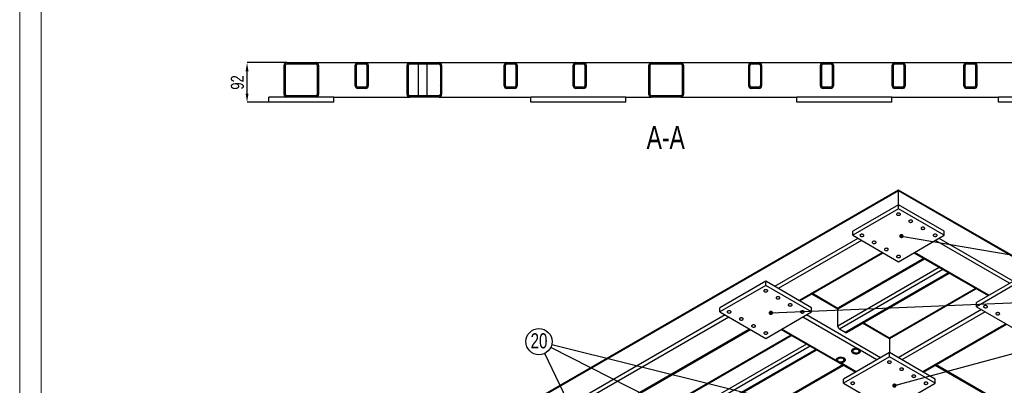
# Model space of a CAD drawing. Header units: millimetres. Extents: x 0 to 841, y 0 to 594.
# Tile 4 of 17: x 0 to 228, y 158 to 243. Entities that reach past the tile are written whole.
import ezdxf

# ---------------------------------------------------------------- set-up
doc = ezdxf.new("R2010")
doc.units = ezdxf.units.MM
doc.header["$PDSIZE"] = -1
for name, color, linetype in [('COTES', 1, 'Continuous'), ('NOTES', 6, 'Continuous'), ('TRAIT-FINS', 9, 'Continuous')]:
    doc.layers.add(name, color=color, linetype=linetype)
doc.layers.add('TRAIT-FORT', color=4, linetype='Continuous', lineweight=25)
doc.styles.add('SLDTEXTSTYLE0', font='TXT', dxfattribs={"width": 0.75})
doc.dimstyles.new('SLDDIMSTYLE0', dxfattribs={"dimtxt": 0.18, "dimasz": 1, "dimexe": 0, "dimexo": 0.0625, "dimgap": 0, "dimtad": 0, "dimtih": 1, "dimtoh": 1, "dimdec": 0, "dimrnd": 1e-09, "dimzin": 0, "dimdsep": 46, "dimtxsty": 'Standard', "dimblk1": 'DOT', "dimblk2": 'DOT', "dimsah": 1, "dimcen": 0.09, "dimadec": 0, "dimazin": 0, "dimtfac": 1, "dimtdec": 0, "dimtofl": 0, "dimtmove": 0, "dimatfit": 3, "dimldrblk": 'DOT', "dimfxl": 1, "dimfrac": 2, "dimtolj": 1, "dimtzin": 0, "dimarcsym": 0})
doc.dimstyles.new('SLDDIMSTYLE8', dxfattribs={"dimtxt": 3, "dimasz": 2, "dimexe": 0, "dimexo": 0.0625, "dimgap": 0.75, "dimtad": 1, "dimdec": 0, "dimlfac": 10, "dimrnd": 1e-09, "dimzin": 12, "dimdsep": 46, "dimtxsty": 'SLDTEXTSTYLE0', "dimsah": 1, "dimcen": 0.09, "dimadec": 0, "dimazin": 3, "dimtfac": 1, "dimtdec": 0, "dimtmove": 0, "dimatfit": 0, "dimfxl": 1, "dimfrac": 2, "dimtolj": 1, "dimtzin": 12, "dimarcsym": 0})
pattern_1 = [(45, (0, 0), (-13.4704, 13.4704), []), (45, (4.49, 2e-323), (-13.4704, 13.4704), []), (45, (8.98, 4e-323), (-13.4704, 13.4704), []), (45, (13.47, 6e-323), (-13.4704, 13.4704), [])]

# ---------------------------------------------------------------- blocks, each defined once
blk = doc.blocks.new('_Dot')
at = {"color": 0, "linetype": 'ByBlock', "lineweight": -2}
blk.add_line((-0.5, 0), (-1, 0), dxfattribs=at)
at = {"color": 0, "linetype": 'ByBlock', "const_width": 0.5}
blk.add_lwpolyline([(-0.25, 0, 1), (0.25, 0, 1)], format="xyb", close=True, dxfattribs=at)
blk = doc.blocks.new('SW_NOTE_35')
at = {"layer": 'NOTES', "color": 0}
blk.add_circle((-2.71, 1.37), 3.04, dxfattribs=at)
at = {"layer": 'NOTES', "color": 0, "insert": (-2.7, 3.31), "char_height": 3.5, "attachment_point": 2, "style": 'SLDTEXTSTYLE0'}
blk.add_mtext('20', dxfattribs=at)
blk = doc.blocks.new('_D_67')
at = {"layer": 'COTES', "color": 0, "lineweight": -2, "transparency": 16777216}
for p, q in [((61.79, 233.03), (52.67, 233.03)), ((52.67, 225.83), (52.67, 231.03)), ((57.69, 223.83), (52.67, 223.83))]:
    blk.add_line(p, q, dxfattribs=at)
at = {"layer": 'COTES', "color": 0, "transparency": 16777216}
for points in [[(52.34, 231.03), (53.01, 231.03), (52.67, 233.03)], [(52.34, 225.83), (53.01, 225.83), (52.67, 223.83)]]:
    blk.add_solid(points, dxfattribs=at)
at = {"layer": 'Defpoints', "color": 0, "transparency": 16777216}
for p in [(52.67, 233.03), (61.85, 233.03), (57.75, 223.83)]:
    blk.add_point(p, dxfattribs=at)
at = {"layer": 'COTES', "color": 0, "transparency": 16777216, "insert": (48.92, 228.43), "char_height": 3, "attachment_point": 2, "rotation": 90, "style": 'SLDTEXTSTYLE0'}
blk.add_mtext('\\A1;92', dxfattribs=at)

msp = doc.modelspace()

# ---------------------------------------------------------------- hatches: boundary and pattern name
at = {"layer": 'TRAIT-FINS'}
h = msp.add_hatch(dxfattribs=at)
h.set_pattern_fill('DIN 201 ACIER ET FONTE', color=256, style=0, pattern_type=2)
h.set_pattern_definition(pattern_1)
edge = h.paths.add_edge_path(flags=0)
edge.add_arc((61.85, 232.43), 0.6, 90, 180)
edge.add_line((61.25, 232.43), (61.25, 225.63))
edge.add_arc((61.85, 225.63), 0.6, 180, 270)
edge.add_line((61.85, 225.03), (68.65, 225.03))
edge.add_arc((68.65, 225.63), 0.6, 270, 360)
edge.add_line((69.25, 225.63), (69.25, 232.43))
edge.add_arc((68.65, 232.43), 0.6, 0, 90)
edge.add_line((68.65, 233.03), (61.85, 233.03))
edge = h.paths.add_edge_path(flags=0)
edge.add_line((61.55, 225.63), (61.55, 232.43))
edge.add_arc((61.85, 232.43), 0.3, 90, 180, ccw=False)
edge.add_line((61.85, 232.73), (68.65, 232.73))
edge.add_arc((68.65, 232.43), 0.3, 0, 90, ccw=False)
edge.add_line((68.95, 232.43), (68.95, 225.63))
edge.add_arc((68.65, 225.63), 0.3, 270, 360, ccw=False)
edge.add_line((68.65, 225.33), (61.85, 225.33))
edge.add_arc((61.85, 225.63), 0.3, 180, 270, ccw=False)
h = msp.add_hatch(dxfattribs=at)
h.set_pattern_fill('DIN 201 ACIER ET FONTE', color=256, style=0, pattern_type=2)
h.set_pattern_definition(pattern_1)
edge = h.paths.add_edge_path(flags=0)
edge.add_arc((78.35, 227.63), 0.6, 180, 270)
edge.add_line((78.35, 227.03), (80.15, 227.03))
edge.add_arc((80.15, 227.63), 0.6, 270, 360)
edge.add_line((80.75, 227.63), (80.75, 232.43))
edge.add_arc((80.15, 232.43), 0.6, 0, 90)
edge.add_line((80.15, 233.03), (78.35, 233.03))
edge.add_arc((78.35, 232.43), 0.6, 90, 180)
edge.add_line((77.75, 232.43), (77.75, 227.63))
edge = h.paths.add_edge_path(flags=0)
edge.add_line((80.15, 227.33), (78.35, 227.33))
edge.add_arc((78.35, 227.63), 0.3, 180, 270, ccw=False)
edge.add_line((78.05, 227.63), (78.05, 232.43))
edge.add_arc((78.35, 232.43), 0.3, 90, 180, ccw=False)
edge.add_line((78.35, 232.73), (80.15, 232.73))
edge.add_arc((80.15, 232.43), 0.3, 0, 90, ccw=False)
edge.add_line((80.45, 232.43), (80.45, 227.63))
edge.add_arc((80.15, 227.63), 0.3, 270, 360, ccw=False)
h = msp.add_hatch(dxfattribs=at)
h.set_pattern_fill('DIN 201 ACIER ET FONTE', color=256, style=0, pattern_type=2)
h.set_pattern_definition(pattern_1)
edge = h.paths.add_edge_path(flags=0)
edge.add_arc((90.35, 232.43), 0.6, 90, 180)
edge.add_line((89.75, 232.43), (89.75, 225.63))
edge.add_arc((90.35, 225.63), 0.6, 180, 270)
edge.add_line((90.35, 225.03), (97.15, 225.03))
edge.add_arc((97.15, 225.63), 0.6, 270, 360)
edge.add_line((97.75, 225.63), (97.75, 232.43))
edge.add_arc((97.15, 232.43), 0.6, 0, 90)
edge.add_line((97.15, 233.03), (90.35, 233.03))
edge = h.paths.add_edge_path(flags=0)
edge.add_line((90.05, 225.63), (90.05, 232.43))
edge.add_arc((90.35, 232.43), 0.3, 90, 180, ccw=False)
edge.add_line((90.35, 232.73), (97.15, 232.73))
edge.add_arc((97.15, 232.43), 0.3, 0, 90, ccw=False)
edge.add_line((97.45, 232.43), (97.45, 225.63))
edge.add_arc((97.15, 225.63), 0.3, 270, 360, ccw=False)
edge.add_line((97.15, 225.33), (90.35, 225.33))
edge.add_arc((90.35, 225.63), 0.3, 180, 270, ccw=False)
h = msp.add_hatch(dxfattribs=at)
h.set_pattern_fill('DIN 201 ACIER ET FONTE', color=256, style=0, pattern_type=2)
h.set_pattern_definition(pattern_1)
edge = h.paths.add_edge_path(flags=0)
edge.add_arc((112.85, 227.63), 0.6, 180, 270)
edge.add_line((112.85, 227.03), (114.65, 227.03))
edge.add_arc((114.65, 227.63), 0.6, 270, 360)
edge.add_line((115.25, 227.63), (115.25, 232.43))
edge.add_arc((114.65, 232.43), 0.6, 0, 90)
edge.add_line((114.65, 233.03), (112.85, 233.03))
edge.add_arc((112.85, 232.43), 0.6, 90, 180)
edge.add_line((112.25, 232.43), (112.25, 227.63))
edge = h.paths.add_edge_path(flags=0)
edge.add_line((114.65, 227.33), (112.85, 227.33))
edge.add_arc((112.85, 227.63), 0.3, 180, 270, ccw=False)
edge.add_line((112.55, 227.63), (112.55, 232.43))
edge.add_arc((112.85, 232.43), 0.3, 90, 180, ccw=False)
edge.add_line((112.85, 232.73), (114.65, 232.73))
edge.add_arc((114.65, 232.43), 0.3, 0, 90, ccw=False)
edge.add_line((114.95, 232.43), (114.95, 227.63))
edge.add_arc((114.65, 227.63), 0.3, 270, 360, ccw=False)
h = msp.add_hatch(dxfattribs=at)
h.set_pattern_fill('DIN 201 ACIER ET FONTE', color=256, style=0, pattern_type=2)
h.set_pattern_definition(pattern_1)
edge = h.paths.add_edge_path(flags=0)
edge.add_arc((128.85, 227.63), 0.6, 180, 270)
edge.add_line((128.85, 227.03), (130.65, 227.03))
edge.add_arc((130.65, 227.63), 0.6, 270, 360)
edge.add_line((131.25, 227.63), (131.25, 232.43))
edge.add_arc((130.65, 232.43), 0.6, 0, 90)
edge.add_line((130.65, 233.03), (128.85, 233.03))
edge.add_arc((128.85, 232.43), 0.6, 90, 180)
edge.add_line((128.25, 232.43), (128.25, 227.63))
edge = h.paths.add_edge_path(flags=0)
edge.add_line((130.65, 227.33), (128.85, 227.33))
edge.add_arc((128.85, 227.63), 0.3, 180, 270, ccw=False)
edge.add_line((128.55, 227.63), (128.55, 232.43))
edge.add_arc((128.85, 232.43), 0.3, 90, 180, ccw=False)
edge.add_line((128.85, 232.73), (130.65, 232.73))
edge.add_arc((130.65, 232.43), 0.3, 0, 90, ccw=False)
edge.add_line((130.95, 232.43), (130.95, 227.63))
edge.add_arc((130.65, 227.63), 0.3, 270, 360, ccw=False)
h = msp.add_hatch(dxfattribs=at)
h.set_pattern_fill('DIN 201 ACIER ET FONTE', color=256, style=0, pattern_type=2)
h.set_pattern_definition(pattern_1)
edge = h.paths.add_edge_path(flags=0)
edge.add_arc((146.35, 232.43), 0.6, 90, 180)
edge.add_line((145.75, 232.43), (145.75, 225.63))
edge.add_arc((146.35, 225.63), 0.6, 180, 270)
edge.add_line((146.35, 225.03), (153.15, 225.03))
edge.add_arc((153.15, 225.63), 0.6, 270, 360)
edge.add_line((153.75, 225.63), (153.75, 232.43))
edge.add_arc((153.15, 232.43), 0.6, 0, 90)
edge.add_line((153.15, 233.03), (146.35, 233.03))
edge = h.paths.add_edge_path(flags=0)
edge.add_line((146.05, 225.63), (146.05, 232.43))
edge.add_arc((146.35, 232.43), 0.3, 90, 180, ccw=False)
edge.add_line((146.35, 232.73), (153.15, 232.73))
edge.add_arc((153.15, 232.43), 0.3, 0, 90, ccw=False)
edge.add_line((153.45, 232.43), (153.45, 225.63))
edge.add_arc((153.15, 225.63), 0.3, 270, 360, ccw=False)
edge.add_line((153.15, 225.33), (146.35, 225.33))
edge.add_arc((146.35, 225.63), 0.3, 180, 270, ccw=False)
h = msp.add_hatch(dxfattribs=at)
h.set_pattern_fill('DIN 201 ACIER ET FONTE', color=256, style=0, pattern_type=2)
h.set_pattern_definition(pattern_1)
edge = h.paths.add_edge_path(flags=0)
edge.add_arc((169.48, 227.63), 0.6, 180, 270)
edge.add_line((169.48, 227.03), (171.28, 227.03))
edge.add_arc((171.28, 227.63), 0.6, 270, 360)
edge.add_line((171.88, 227.63), (171.88, 232.43))
edge.add_arc((171.28, 232.43), 0.6, 0, 90)
edge.add_line((171.28, 233.03), (169.48, 233.03))
edge.add_arc((169.48, 232.43), 0.6, 90, 180)
edge.add_line((168.88, 232.43), (168.88, 227.63))
edge = h.paths.add_edge_path(flags=0)
edge.add_line((171.28, 227.33), (169.48, 227.33))
edge.add_arc((169.48, 227.63), 0.3, 180, 270, ccw=False)
edge.add_line((169.18, 227.63), (169.18, 232.43))
edge.add_arc((169.48, 232.43), 0.3, 90, 180, ccw=False)
edge.add_line((169.48, 232.73), (171.28, 232.73))
edge.add_arc((171.28, 232.43), 0.3, 0, 90, ccw=False)
edge.add_line((171.58, 232.43), (171.58, 227.63))
edge.add_arc((171.28, 227.63), 0.3, 270, 360, ccw=False)
h = msp.add_hatch(dxfattribs=at)
h.set_pattern_fill('DIN 201 ACIER ET FONTE', color=256, style=0, pattern_type=2)
h.set_pattern_definition(pattern_1)
edge = h.paths.add_edge_path(flags=0)
edge.add_arc((186.1, 227.63), 0.6, 180, 270)
edge.add_line((186.1, 227.03), (187.9, 227.03))
edge.add_arc((187.9, 227.63), 0.6, 270, 360)
edge.add_line((188.5, 227.63), (188.5, 232.43))
edge.add_arc((187.9, 232.43), 0.6, 0, 90)
edge.add_line((187.9, 233.03), (186.1, 233.03))
edge.add_arc((186.1, 232.43), 0.6, 90, 180)
edge.add_line((185.5, 232.43), (185.5, 227.63))
edge = h.paths.add_edge_path(flags=0)
edge.add_line((187.9, 227.33), (186.1, 227.33))
edge.add_arc((186.1, 227.63), 0.3, 180, 270, ccw=False)
edge.add_line((185.8, 227.63), (185.8, 232.43))
edge.add_arc((186.1, 232.43), 0.3, 90, 180, ccw=False)
edge.add_line((186.1, 232.73), (187.9, 232.73))
edge.add_arc((187.9, 232.43), 0.3, 0, 90, ccw=False)
edge.add_line((188.2, 232.43), (188.2, 227.63))
edge.add_arc((187.9, 227.63), 0.3, 270, 360, ccw=False)
h = msp.add_hatch(dxfattribs=at)
h.set_pattern_fill('DIN 201 ACIER ET FONTE', color=256, style=0, pattern_type=2)
h.set_pattern_definition(pattern_1)
edge = h.paths.add_edge_path(flags=0)
edge.add_arc((202.73, 227.63), 0.6, 180, 270)
edge.add_line((202.73, 227.03), (204.53, 227.03))
edge.add_arc((204.53, 227.63), 0.6, 270, 360)
edge.add_line((205.13, 227.63), (205.13, 232.43))
edge.add_arc((204.53, 232.43), 0.6, 0, 90)
edge.add_line((204.53, 233.03), (202.73, 233.03))
edge.add_arc((202.73, 232.43), 0.6, 90, 180)
edge.add_line((202.13, 232.43), (202.13, 227.63))
edge = h.paths.add_edge_path(flags=0)
edge.add_line((204.53, 227.33), (202.73, 227.33))
edge.add_arc((202.73, 227.63), 0.3, 180, 270, ccw=False)
edge.add_line((202.43, 227.63), (202.43, 232.43))
edge.add_arc((202.73, 232.43), 0.3, 90, 180, ccw=False)
edge.add_line((202.73, 232.73), (204.53, 232.73))
edge.add_arc((204.53, 232.43), 0.3, 0, 90, ccw=False)
edge.add_line((204.83, 232.43), (204.83, 227.63))
edge.add_arc((204.53, 227.63), 0.3, 270, 360, ccw=False)
h = msp.add_hatch(dxfattribs=at)
h.set_pattern_fill('DIN 201 ACIER ET FONTE', color=256, style=0, pattern_type=2)
h.set_pattern_definition(pattern_1)
edge = h.paths.add_edge_path(flags=0)
edge.add_arc((219.35, 227.63), 0.6, 180, 270)
edge.add_line((219.35, 227.03), (221.15, 227.03))
edge.add_arc((221.15, 227.63), 0.6, 270, 360)
edge.add_line((221.75, 227.63), (221.75, 232.43))
edge.add_arc((221.15, 232.43), 0.6, 0, 90)
edge.add_line((221.15, 233.03), (219.35, 233.03))
edge.add_arc((219.35, 232.43), 0.6, 90, 180)
edge.add_line((218.75, 232.43), (218.75, 227.63))
edge = h.paths.add_edge_path(flags=0)
edge.add_line((221.15, 227.33), (219.35, 227.33))
edge.add_arc((219.35, 227.63), 0.3, 180, 270, ccw=False)
edge.add_line((219.05, 227.63), (219.05, 232.43))
edge.add_arc((219.35, 232.43), 0.3, 90, 180, ccw=False)
edge.add_line((219.35, 232.73), (221.15, 232.73))
edge.add_arc((221.15, 232.43), 0.3, 0, 90, ccw=False)
edge.add_line((221.45, 232.43), (221.45, 227.63))
edge.add_arc((221.15, 227.63), 0.3, 270, 360, ccw=False)

# ---------------------------------------------------------------- linework, layer by layer
at = {"lineweight": 18}
for p, q in [((0, 594), (0, 0)), ((5, 589), (5, 5))]:
    msp.add_line(p, q, dxfattribs=at)
at = {"layer": 'TRAIT-FORT', "lineweight": 25}
for p, q in [((61.85, 233.03), (68.65, 233.03)), ((61.85, 232.73), (68.65, 232.73)), ((68.65, 233.03), (78.35, 233.03)), ((78.35, 233.03), (80.15, 233.03)), ((78.35, 232.73), (80.15, 232.73)), ((80.15, 233.03), (90.35, 233.03)), ((90.35, 233.03), (97.15, 233.03)), ((90.35, 232.73), (97.15, 232.73)), ((92.3, 232.73), (92.3, 225.33)), ((94.4, 225.33), (94.4, 232.73)), ((97.15, 233.03), (112.85, 233.03)), ((112.85, 233.03), (114.65, 233.03)), ((112.85, 232.73), (114.65, 232.73)), ((114.65, 233.03), (128.85, 233.03)), ((128.85, 233.03), (130.65, 233.03)), ((128.85, 232.73), (130.65, 232.73)), ((130.65, 233.03), (146.35, 233.03)), ((146.35, 233.03), (153.15, 233.03)), ((146.35, 232.73), (153.15, 232.73)), ((153.15, 233.03), (169.48, 233.03)), ((169.48, 233.03), (171.28, 233.03)), ((169.48, 232.73), (171.28, 232.73)), ((171.28, 233.03), (186.1, 233.03)), ((186.1, 233.03), (187.9, 233.03)), ((186.1, 232.73), (187.9, 232.73)), ((187.9, 233.03), (202.73, 233.03)), ((202.73, 233.03), (204.53, 233.03)), ((202.73, 232.73), (204.53, 232.73)), ((204.53, 233.03), (219.35, 233.03)), ((219.35, 233.03), (221.15, 233.03)), ((219.35, 232.73), (221.15, 232.73)), ((221.15, 233.03), (230.85, 233.03)), ((61.25, 225.63), (61.25, 232.43)), ((61.55, 225.63), (61.55, 232.43)), ((68.95, 232.43), (68.95, 225.63)), ((69.25, 232.43), (69.25, 225.63)), ((77.75, 227.63), (77.75, 232.43)), ((78.05, 227.63), (78.05, 232.43)), ((80.45, 232.43), (80.45, 227.63)), ((80.75, 232.43), (80.75, 227.63)), ((89.75, 225.63), (89.75, 232.43)), ((90.05, 225.63), (90.05, 232.43)), ((97.45, 232.43), (97.45, 225.63)), ((97.75, 232.43), (97.75, 225.63)), ((112.25, 227.63), (112.25, 232.43)), ((112.55, 227.63), (112.55, 232.43)), ((114.95, 232.43), (114.95, 227.63)), ((115.25, 232.43), (115.25, 227.63)), ((128.25, 227.63), (128.25, 232.43)), ((128.55, 227.63), (128.55, 232.43)), ((130.95, 232.43), (130.95, 227.63)), ((131.25, 232.43), (131.25, 227.63)), ((145.75, 225.63), (145.75, 232.43)), ((146.05, 225.63), (146.05, 232.43)), ((153.45, 232.43), (153.45, 225.63)), ((153.75, 232.43), (153.75, 225.63)), ((168.88, 227.63), (168.88, 232.43)), ((169.18, 227.63), (169.18, 232.43)), ((171.58, 232.43), (171.58, 227.63)), ((171.88, 232.43), (171.88, 227.63)), ((185.5, 227.63), (185.5, 232.43)), ((185.8, 227.63), (185.8, 232.43)), ((188.2, 232.43), (188.2, 227.63)), ((188.5, 232.43), (188.5, 227.63)), ((202.13, 227.63), (202.13, 232.43)), ((202.43, 227.63), (202.43, 232.43)), ((204.83, 232.43), (204.83, 227.63)), ((205.13, 232.43), (205.13, 227.63)), ((218.75, 227.63), (218.75, 232.43)), ((219.05, 227.63), (219.05, 232.43)), ((221.45, 232.43), (221.45, 227.63)), ((221.75, 232.43), (221.75, 227.63)), ((80.15, 227.33), (78.35, 227.33)), ((80.15, 227.03), (78.35, 227.03)), ((114.65, 227.33), (112.85, 227.33)), ((114.65, 227.03), (112.85, 227.03)), ((130.65, 227.33), (128.85, 227.33)), ((130.65, 227.03), (128.85, 227.03)), ((171.28, 227.33), (169.48, 227.33)), ((171.28, 227.03), (169.48, 227.03)), ((187.9, 227.33), (186.1, 227.33)), ((187.9, 227.03), (186.1, 227.03)), ((204.53, 227.33), (202.73, 227.33)), ((204.53, 227.03), (202.73, 227.03)), ((221.15, 227.33), (219.35, 227.33)), ((221.15, 227.03), (219.35, 227.03)), ((61.85, 225.03), (57.75, 225.03)), ((57.75, 223.83), (57.75, 225.03)), ((72.75, 223.83), (57.75, 223.83)), ((68.65, 225.33), (61.85, 225.33)), ((68.65, 225.03), (61.85, 225.03)), ((72.75, 225.03), (68.65, 225.03)), ((72.75, 223.83), (72.75, 225.03)), ((72.75, 225.03), (90.35, 225.03)), ((97.15, 225.33), (90.35, 225.33)), ((97.15, 225.03), (90.35, 225.03)), ((97.15, 225.03), (118.45, 225.03)), ((118.45, 223.83), (118.45, 225.03)), ((140.45, 225.03), (118.45, 225.03)), ((140.45, 223.83), (118.45, 223.83)), ((140.45, 223.83), (140.45, 225.03)), ((140.45, 225.03), (146.35, 225.03)), ((153.15, 225.33), (146.35, 225.33)), ((153.15, 225.03), (146.35, 225.03)), ((153.15, 225.03), (180.05, 225.03)), ((180.05, 223.83), (180.05, 225.03)), ((202.05, 225.03), (180.05, 225.03)), ((202.05, 223.83), (180.05, 223.83)), ((202.05, 223.83), (202.05, 225.03)), ((202.05, 225.03), (226.75, 225.03)), ((226.75, 223.83), (226.75, 225.03)), ((230.25, 225.03), (226.75, 225.03)), ((230.25, 223.83), (226.75, 223.83)), ((203.6, 203.27), (84.1, 134.29)), ((203.6, 203.48), (84.22, 134.56)), ((321.44, 135.45), (203.6, 203.48)), ((203.6, 203.27), (203.6, 203.48)), ((203.6, 203.48), (203.6, 203.27)), ((203.6, 200.09), (203.6, 203.27)), ((321.26, 135.35), (203.6, 203.27)), ((203.6, 200.09), (192.99, 193.97)), ((203.6, 199.11), (192.99, 192.99)), ((203.6, 199.11), (203.6, 200.09)), ((214.2, 193.97), (203.6, 200.09)), ((214.2, 192.99), (203.6, 199.11)), ((192.99, 192.99), (192.99, 193.97)), ((214.2, 192.99), (214.2, 193.97)), ((194.19, 192.29), (174.89, 181.15)), ((195.04, 191.8), (175.74, 180.66)), ((192.99, 192.99), (203.6, 186.86)), ((203.6, 186.86), (214.2, 192.99)), ((229.34, 181.88), (212.15, 191.8)), ((230.19, 182.37), (213, 192.29)), ((199.85, 189.03), (180.55, 177.88)), ((180.72, 177.78), (200.03, 188.93)), ((209.64, 187.5), (189.53, 175.88)), ((209.47, 187.6), (189.65, 176.16)), ((207.17, 188.93), (224.35, 179.01)), ((224.53, 179.11), (207.35, 189.03)), ((213.04, 185.54), (189.53, 171.96)), ((213.89, 185.05), (189.95, 171.23)), ((215.16, 184.31), (191.22, 170.49)), ((191.52, 170.46), (215.34, 184.21)), ((232.24, 183.56), (221.63, 177.43)), ((232.24, 182.58), (221.63, 176.45)), ((172.84, 182.33), (162.23, 176.21)), ((172.84, 181.35), (162.23, 175.23)), ((172.84, 181.35), (172.84, 182.33)), ((183.45, 176.21), (172.84, 182.33)), ((183.45, 175.23), (172.84, 181.35)), ((221.42, 180.7), (201.44, 169.17)), ((221.59, 180.6), (201.48, 168.98)), ((189.53, 175.88), (183.48, 179.37)), ((189.56, 176.06), (183.66, 179.48)), ((162.23, 175.23), (162.23, 176.21)), ((183.45, 175.23), (183.45, 176.21)), ((189.53, 171.96), (189.53, 175.88)), ((222.83, 175.76), (203.53, 164.62)), ((221.63, 176.45), (221.63, 177.43)), ((221.63, 176.45), (232.24, 170.33)), ((163.43, 174.54), (85.44, 129.51)), ((164.28, 174.05), (132.82, 155.88)), ((162.23, 175.23), (172.84, 169.11)), ((172.84, 169.11), (183.45, 175.23)), ((194.1, 166.71), (181.39, 174.05)), ((199.43, 164.62), (182.24, 174.54)), ((223.68, 175.27), (204.38, 164.13)), ((169.09, 171.27), (137.62, 153.1)), ((137.8, 153), (169.27, 171.17)), ((176.41, 171.17), (193.59, 161.25)), ((189.16, 164.01), (176.59, 171.27)), ((191.22, 170.49), (189.95, 171.23)), ((201.48, 168.98), (195.22, 172.6)), ((201.35, 169.26), (195.39, 172.7)), ((228.49, 172.49), (209.18, 161.35)), ((209.36, 161.25), (228.66, 172.39)), ((178.88, 169.74), (113.51, 132)), ((178.71, 169.84), (113.64, 132.28)), ((201.48, 168.98), (201.48, 165.8)), ((182.28, 167.78), (113.51, 128.08)), ((183.13, 167.29), (113.94, 127.35)), ((184.4, 166.56), (115.21, 126.61)), ((115.51, 126.58), (184.58, 166.45)), ((201.48, 165.8), (190.87, 159.68)), ((201.48, 164.82), (190.87, 158.7)), ((198.58, 164.13), (194.72, 166.35)), ((201.48, 164.82), (201.48, 165.8)), ((212.08, 159.68), (201.48, 165.8)), ((212.08, 158.7), (201.48, 164.82)), ((190.83, 162.84), (125.46, 125.1)), ((190.66, 162.94), (125.59, 125.38)), ((189.19, 163.96), (189.16, 164.01)), ((193.77, 161.35), (190.04, 163.5)), ((235.49, 149.35), (212.12, 162.84)), ((235.53, 149.53), (212.29, 162.94)), ((190.87, 158.7), (190.87, 159.68)), ((212.08, 158.7), (212.08, 159.68)), ((190.87, 158.7), (201.48, 152.57)), ((201.48, 152.57), (212.08, 158.7))]:
    msp.add_line(p, q, dxfattribs=at)
at = {"layer": 'TRAIT-FORT', "lineweight": 25, "flags": 128}
for points in [[(203.28, 197.7), (203.38, 197.66), (203.5, 197.63), (203.63, 197.63), (203.76, 197.64), (203.87, 197.68), (203.96, 197.73), (204.02, 197.79), (204.05, 197.87), (204.04, 197.94), (203.99, 198.01), (203.92, 198.07), (203.81, 198.11), (203.69, 198.14), (203.57, 198.14), (203.44, 198.13), (203.33, 198.09), (203.24, 198.04), (203.18, 197.98), (203.15, 197.9), (203.16, 197.83), (203.2, 197.76), (203.28, 197.7)], [(206.11, 196.07), (206.21, 196.02), (206.33, 196), (206.46, 195.99), (206.58, 196.01), (206.7, 196.04), (206.79, 196.1), (206.85, 196.16), (206.88, 196.23), (206.87, 196.31), (206.82, 196.38), (206.74, 196.44), (206.64, 196.48), (206.52, 196.51), (206.39, 196.51), (206.27, 196.5), (206.16, 196.46), (206.07, 196.41), (206, 196.34), (205.98, 196.27), (205.99, 196.2), (206.03, 196.13), (206.11, 196.07)], [(208.94, 194.44), (209.04, 194.39), (209.16, 194.37), (209.29, 194.36), (209.41, 194.38), (209.52, 194.41), (209.61, 194.46), (209.68, 194.53), (209.7, 194.6), (209.69, 194.67), (209.65, 194.74), (209.57, 194.8), (209.47, 194.85), (209.35, 194.87), (209.22, 194.88), (209.1, 194.86), (208.98, 194.83), (208.89, 194.77), (208.83, 194.71), (208.81, 194.64), (208.81, 194.56), (208.86, 194.49), (208.94, 194.44)], [(194.79, 192.8), (194.9, 192.76), (195.02, 192.73), (195.14, 192.73), (195.27, 192.74), (195.38, 192.78), (195.47, 192.83), (195.53, 192.9), (195.56, 192.97), (195.55, 193.04), (195.51, 193.11), (195.43, 193.17), (195.33, 193.21), (195.21, 193.24), (195.08, 193.25), (194.96, 193.23), (194.84, 193.19), (194.75, 193.14), (194.69, 193.08), (194.66, 193), (194.67, 192.93), (194.72, 192.86), (194.79, 192.8)], [(197.62, 191.17), (197.73, 191.13), (197.85, 191.1), (197.97, 191.09), (198.1, 191.11), (198.21, 191.15), (198.3, 191.2), (198.36, 191.26), (198.39, 191.33), (198.38, 191.41), (198.34, 191.48), (198.26, 191.54), (198.16, 191.58), (198.04, 191.61), (197.91, 191.61), (197.78, 191.6), (197.67, 191.56), (197.58, 191.51), (197.52, 191.44), (197.49, 191.37), (197.5, 191.3), (197.55, 191.23), (197.62, 191.17)], [(211.76, 192.8), (211.87, 192.76), (211.99, 192.73), (212.12, 192.73), (212.24, 192.74), (212.35, 192.78), (212.44, 192.83), (212.5, 192.9), (212.53, 192.97), (212.52, 193.04), (212.48, 193.11), (212.4, 193.17), (212.3, 193.21), (212.18, 193.24), (212.05, 193.25), (211.93, 193.23), (211.81, 193.19), (211.72, 193.14), (211.66, 193.08), (211.63, 193), (211.64, 192.93), (211.69, 192.86), (211.76, 192.8)], [(200.45, 189.54), (200.55, 189.49), (200.67, 189.47), (200.8, 189.46), (200.93, 189.48), (201.04, 189.51), (201.13, 189.56), (201.19, 189.63), (201.22, 189.7), (201.21, 189.78), (201.16, 189.85), (201.09, 189.9), (200.99, 189.95), (200.87, 189.97), (200.74, 189.98), (200.61, 189.96), (200.5, 189.93), (200.41, 189.88), (200.35, 189.81), (200.32, 189.74), (200.33, 189.67), (200.37, 189.6), (200.45, 189.54)], [(203.28, 187.9), (203.38, 187.86), (203.5, 187.83), (203.63, 187.83), (203.76, 187.84), (203.87, 187.88), (203.96, 187.93), (204.02, 188), (204.05, 188.07), (204.04, 188.14), (203.99, 188.21), (203.92, 188.27), (203.81, 188.32), (203.69, 188.34), (203.57, 188.35), (203.44, 188.33), (203.33, 188.3), (203.24, 188.24), (203.18, 188.18), (203.15, 188.11), (203.16, 188.03), (203.2, 187.96), (203.28, 187.9)], [(172.52, 179.94), (172.62, 179.9), (172.74, 179.87), (172.87, 179.87), (173, 179.88), (173.11, 179.92), (173.2, 179.97), (173.26, 180.04), (173.29, 180.11), (173.28, 180.18), (173.23, 180.25), (173.16, 180.31), (173.05, 180.36), (172.93, 180.38), (172.81, 180.39), (172.68, 180.37), (172.57, 180.34), (172.48, 180.28), (172.42, 180.22), (172.39, 180.15), (172.4, 180.07), (172.44, 180), (172.52, 179.94)], [(175.35, 178.31), (175.45, 178.27), (175.57, 178.24), (175.7, 178.24), (175.82, 178.25), (175.94, 178.29), (176.03, 178.34), (176.09, 178.4), (176.12, 178.48), (176.11, 178.55), (176.06, 178.62), (175.99, 178.68), (175.88, 178.72), (175.76, 178.75), (175.63, 178.75), (175.51, 178.74), (175.4, 178.7), (175.31, 178.65), (175.25, 178.59), (175.22, 178.51), (175.23, 178.44), (175.27, 178.37), (175.35, 178.31)], [(178.18, 176.68), (178.28, 176.63), (178.4, 176.61), (178.53, 176.6), (178.65, 176.62), (178.77, 176.65), (178.86, 176.71), (178.92, 176.77), (178.94, 176.84), (178.94, 176.92), (178.89, 176.99), (178.81, 177.05), (178.71, 177.09), (178.59, 177.12), (178.46, 177.12), (178.34, 177.11), (178.23, 177.07), (178.14, 177.02), (178.07, 176.95), (178.05, 176.88), (178.06, 176.81), (178.1, 176.74), (178.18, 176.68)], [(223.43, 176.27), (223.53, 176.23), (223.65, 176.2), (223.78, 176.19), (223.91, 176.21), (224.02, 176.25), (224.11, 176.3), (224.17, 176.36), (224.2, 176.44), (224.19, 176.51), (224.15, 176.58), (224.07, 176.64), (223.97, 176.68), (223.85, 176.71), (223.72, 176.71), (223.59, 176.7), (223.48, 176.66), (223.39, 176.61), (223.33, 176.54), (223.3, 176.47), (223.31, 176.4), (223.36, 176.33), (223.43, 176.27)], [(164.04, 175.05), (164.14, 175), (164.26, 174.98), (164.39, 174.97), (164.51, 174.99), (164.62, 175.02), (164.71, 175.07), (164.77, 175.14), (164.8, 175.21), (164.79, 175.28), (164.75, 175.35), (164.67, 175.41), (164.57, 175.46), (164.45, 175.48), (164.32, 175.49), (164.2, 175.47), (164.08, 175.44), (163.99, 175.38), (163.93, 175.32), (163.9, 175.25), (163.91, 175.17), (163.96, 175.1), (164.04, 175.05)], [(166.86, 173.41), (166.97, 173.37), (167.09, 173.34), (167.21, 173.34), (167.34, 173.35), (167.45, 173.39), (167.54, 173.44), (167.6, 173.51), (167.63, 173.58), (167.62, 173.65), (167.58, 173.72), (167.5, 173.78), (167.4, 173.82), (167.28, 173.85), (167.15, 173.86), (167.02, 173.84), (166.91, 173.8), (166.82, 173.75), (166.76, 173.69), (166.73, 173.61), (166.74, 173.54), (166.79, 173.47), (166.86, 173.41)], [(181.01, 175.05), (181.11, 175), (181.23, 174.98), (181.36, 174.97), (181.48, 174.99), (181.59, 175.02), (181.68, 175.07), (181.75, 175.14), (181.77, 175.21), (181.76, 175.28), (181.72, 175.35), (181.64, 175.41), (181.54, 175.46), (181.42, 175.48), (181.29, 175.49), (181.17, 175.47), (181.05, 175.44), (180.96, 175.38), (180.9, 175.32), (180.88, 175.25), (180.88, 175.17), (180.93, 175.1), (181.01, 175.05)], [(226.26, 174.64), (226.36, 174.59), (226.48, 174.57), (226.61, 174.56), (226.74, 174.58), (226.85, 174.61), (226.94, 174.67), (227, 174.73), (227.03, 174.8), (227.02, 174.88), (226.97, 174.95), (226.9, 175), (226.79, 175.05), (226.67, 175.07), (226.55, 175.08), (226.42, 175.06), (226.31, 175.03), (226.22, 174.98), (226.16, 174.91), (226.13, 174.84), (226.14, 174.77), (226.18, 174.7), (226.26, 174.64)], [(169.69, 171.78), (169.79, 171.74), (169.91, 171.71), (170.04, 171.7), (170.17, 171.72), (170.28, 171.76), (170.37, 171.81), (170.43, 171.87), (170.46, 171.95), (170.45, 172.02), (170.41, 172.09), (170.33, 172.15), (170.23, 172.19), (170.11, 172.22), (169.98, 172.22), (169.85, 172.21), (169.74, 172.17), (169.65, 172.12), (169.59, 172.05), (169.56, 171.98), (169.57, 171.91), (169.62, 171.84), (169.69, 171.78)], [(172.52, 170.15), (172.62, 170.1), (172.74, 170.08), (172.87, 170.07), (173, 170.09), (173.11, 170.12), (173.2, 170.18), (173.26, 170.24), (173.29, 170.31), (173.28, 170.39), (173.23, 170.46), (173.16, 170.51), (173.05, 170.56), (172.93, 170.58), (172.81, 170.59), (172.68, 170.57), (172.57, 170.54), (172.48, 170.49), (172.42, 170.42), (172.39, 170.35), (172.4, 170.28), (172.44, 170.21), (172.52, 170.15)], [(192.99, 166.57), (192.87, 166.48), (192.78, 166.39), (192.72, 166.28), (192.69, 166.17), (192.7, 166.06), (192.74, 165.95), (192.82, 165.85), (192.93, 165.75), (193.07, 165.68), (193.23, 165.61), (193.4, 165.57), (193.59, 165.54), (193.79, 165.54), (193.98, 165.55), (194.16, 165.59), (194.33, 165.64), (194.48, 165.71), (194.6, 165.8), (194.7, 165.9), (194.76, 166), (194.79, 166.11), (194.78, 166.23), (194.73, 166.33), (194.65, 166.44), (194.55, 166.53), (194.41, 166.61), (194.25, 166.67), (194.07, 166.72), (193.88, 166.74), (193.69, 166.75), (193.5, 166.73), (193.31, 166.7), (193.14, 166.64), (192.99, 166.57)], [(194.1, 166.71), (193.91, 166.74), (193.72, 166.75), (193.52, 166.73), (193.33, 166.7), (193.16, 166.65), (193.01, 166.58), (192.88, 166.49), (192.78, 166.39), (192.72, 166.29), (192.69, 166.18), (192.7, 166.06), (192.74, 165.95), (192.82, 165.85), (192.93, 165.75), (193.07, 165.67), (193.23, 165.61), (193.41, 165.57), (193.6, 165.54), (193.8, 165.54), (193.99, 165.55), (194.17, 165.59), (194.34, 165.65), (194.49, 165.72), (194.62, 165.81), (194.71, 165.91), (194.76, 166.02), (194.79, 166.13), (194.77, 166.24), (194.72, 166.35)], [(193.21, 166.45), (193.11, 166.37), (193.03, 166.29), (192.99, 166.2), (192.99, 166.11), (193.02, 166.01), (193.08, 165.93), (193.18, 165.85), (193.3, 165.79), (193.44, 165.74), (193.6, 165.72), (193.76, 165.71), (193.92, 165.72), (194.07, 165.75), (194.21, 165.8), (194.32, 165.87), (194.41, 165.95), (194.47, 166.04), (194.49, 166.13), (194.47, 166.22), (194.43, 166.31), (194.35, 166.39), (194.24, 166.46), (194.11, 166.52), (193.96, 166.56), (193.8, 166.57), (193.64, 166.57), (193.48, 166.55), (193.33, 166.51), (193.21, 166.45)], [(189.46, 164.53), (189.34, 164.44), (189.24, 164.35), (189.18, 164.24), (189.15, 164.13), (189.16, 164.02), (189.21, 163.91), (189.28, 163.81), (189.39, 163.71), (189.53, 163.63), (189.69, 163.57), (189.87, 163.53), (190.06, 163.5), (190.25, 163.5), (190.44, 163.51), (190.63, 163.55), (190.8, 163.6), (190.94, 163.67), (191.07, 163.76), (191.16, 163.86), (191.22, 163.96), (191.25, 164.07), (191.24, 164.18), (191.2, 164.29), (191.12, 164.4), (191.01, 164.49), (190.87, 164.57), (190.71, 164.63), (190.54, 164.68), (190.35, 164.7), (190.15, 164.71), (189.96, 164.69), (189.78, 164.66), (189.61, 164.6), (189.46, 164.53)], [(189.16, 164.01), (189.15, 164.12), (189.18, 164.23), (189.24, 164.34), (189.33, 164.44), (189.45, 164.53), (189.6, 164.6), (189.77, 164.65), (189.96, 164.69), (190.15, 164.71), (190.34, 164.7), (190.53, 164.68), (190.71, 164.63), (190.87, 164.57), (191.01, 164.49), (191.12, 164.39), (191.2, 164.29), (191.24, 164.18), (191.25, 164.07), (191.22, 163.96), (191.16, 163.85), (191.06, 163.75), (190.94, 163.67), (190.79, 163.6), (190.62, 163.54), (190.43, 163.51), (190.24, 163.49), (190.04, 163.5)], [(189.67, 164.41), (189.57, 164.33), (189.5, 164.25), (189.46, 164.16), (189.45, 164.07), (189.48, 163.97), (189.55, 163.89), (189.64, 163.81), (189.76, 163.75), (189.91, 163.7), (190.06, 163.68), (190.22, 163.67), (190.38, 163.68), (190.54, 163.71), (190.67, 163.76), (190.79, 163.83), (190.87, 163.91), (190.93, 164), (190.95, 164.09), (190.94, 164.18), (190.89, 164.27), (190.81, 164.35), (190.7, 164.42), (190.57, 164.48), (190.42, 164.51), (190.26, 164.53), (190.1, 164.53), (189.94, 164.51), (189.8, 164.47), (189.67, 164.41)], [(201.16, 163.41), (201.26, 163.37), (201.38, 163.34), (201.51, 163.34), (201.63, 163.35), (201.75, 163.39), (201.84, 163.44), (201.9, 163.5), (201.93, 163.58), (201.92, 163.65), (201.87, 163.72), (201.79, 163.78), (201.69, 163.82), (201.57, 163.85), (201.44, 163.85), (201.32, 163.84), (201.21, 163.8), (201.12, 163.75), (201.05, 163.69), (201.03, 163.61), (201.04, 163.54), (201.08, 163.47), (201.16, 163.41)], [(203.99, 161.78), (204.09, 161.73), (204.21, 161.71), (204.34, 161.7), (204.46, 161.72), (204.57, 161.75), (204.67, 161.81), (204.73, 161.87), (204.75, 161.94), (204.74, 162.02), (204.7, 162.09), (204.62, 162.15), (204.52, 162.19), (204.4, 162.22), (204.27, 162.22), (204.15, 162.21), (204.04, 162.17), (203.94, 162.12), (203.88, 162.05), (203.86, 161.98), (203.87, 161.91), (203.91, 161.84), (203.99, 161.78)], [(206.82, 160.15), (206.92, 160.1), (207.04, 160.08), (207.17, 160.07), (207.29, 160.09), (207.4, 160.12), (207.49, 160.17), (207.55, 160.24), (207.58, 160.31), (207.57, 160.39), (207.53, 160.45), (207.45, 160.51), (207.35, 160.56), (207.23, 160.58), (207.1, 160.59), (206.98, 160.57), (206.86, 160.54), (206.77, 160.49), (206.71, 160.42), (206.68, 160.35), (206.69, 160.27), (206.74, 160.21), (206.82, 160.15)], [(192.67, 158.51), (192.78, 158.47), (192.9, 158.44), (193.02, 158.44), (193.15, 158.45), (193.26, 158.49), (193.35, 158.54), (193.41, 158.61), (193.44, 158.68), (193.43, 158.75), (193.39, 158.82), (193.31, 158.88), (193.21, 158.93), (193.09, 158.95), (192.96, 158.96), (192.83, 158.94), (192.72, 158.9), (192.63, 158.85), (192.57, 158.79), (192.54, 158.72), (192.55, 158.64), (192.6, 158.57), (192.67, 158.51)], [(209.64, 158.51), (209.75, 158.47), (209.87, 158.44), (209.99, 158.44), (210.12, 158.45), (210.23, 158.49), (210.32, 158.54), (210.38, 158.61), (210.41, 158.68), (210.4, 158.75), (210.36, 158.82), (210.28, 158.88), (210.18, 158.93), (210.06, 158.95), (209.93, 158.96), (209.8, 158.94), (209.69, 158.9), (209.6, 158.85), (209.54, 158.79), (209.51, 158.72), (209.52, 158.64), (209.57, 158.57), (209.64, 158.51)]]:
    msp.add_lwpolyline(points, dxfattribs=at)
at = {"layer": 'TRAIT-FORT', "lineweight": 25}
for centre, radius, start, end in [((61.85, 232.43), 0.6, 90, 180), ((61.85, 232.43), 0.3, 90, 180), ((68.65, 232.43), 0.6, 0, 90), ((68.65, 232.43), 0.3, 0, 90), ((78.35, 232.43), 0.6, 90, 180), ((78.35, 232.43), 0.3, 90, 180), ((80.15, 232.43), 0.6, 0, 90), ((80.15, 232.43), 0.3, 0, 90), ((90.35, 232.43), 0.6, 90, 180), ((90.35, 232.43), 0.3, 90, 180), ((97.15, 232.43), 0.6, 0, 90), ((97.15, 232.43), 0.3, 0, 90), ((112.85, 232.43), 0.6, 90, 180), ((112.85, 232.43), 0.3, 90, 180), ((114.65, 232.43), 0.6, 0, 90), ((114.65, 232.43), 0.3, 0, 90), ((128.85, 232.43), 0.6, 90, 180), ((128.85, 232.43), 0.3, 90, 180), ((130.65, 232.43), 0.6, 0, 90), ((130.65, 232.43), 0.3, 0, 90), ((146.35, 232.43), 0.6, 90, 180), ((146.35, 232.43), 0.3, 90, 180), ((153.15, 232.43), 0.6, 0, 90), ((153.15, 232.43), 0.3, 0, 90), ((169.48, 232.43), 0.6, 90, 180), ((169.48, 232.43), 0.3, 90, 180), ((171.28, 232.43), 0.6, 0, 90), ((171.28, 232.43), 0.3, 0, 90), ((186.1, 232.43), 0.6, 90, 180), ((186.1, 232.43), 0.3, 90, 180), ((187.9, 232.43), 0.6, 0, 90), ((187.9, 232.43), 0.3, 0, 90), ((202.73, 232.43), 0.6, 90, 180), ((202.73, 232.43), 0.3, 90, 180), ((204.53, 232.43), 0.6, 0, 90), ((204.53, 232.43), 0.3, 0, 90), ((219.35, 232.43), 0.6, 90, 180), ((219.35, 232.43), 0.3, 90, 180), ((221.15, 232.43), 0.6, 0, 90), ((221.15, 232.43), 0.3, 0, 90), ((78.35, 227.63), 0.6, 180, 270), ((78.35, 227.63), 0.3, 180, 270), ((80.15, 227.63), 0.6, 270, 0), ((80.15, 227.63), 0.3, 270, 0), ((112.85, 227.63), 0.6, 180, 270), ((112.85, 227.63), 0.3, 180, 270), ((114.65, 227.63), 0.6, 270, 0), ((114.65, 227.63), 0.3, 270, 0), ((128.85, 227.63), 0.6, 180, 270), ((128.85, 227.63), 0.3, 180, 270), ((130.65, 227.63), 0.6, 270, 0), ((130.65, 227.63), 0.3, 270, 0), ((169.48, 227.63), 0.6, 180, 270), ((169.48, 227.63), 0.3, 180, 270), ((171.28, 227.63), 0.6, 270, 0), ((171.28, 227.63), 0.3, 270, 0), ((186.1, 227.63), 0.6, 180, 270), ((186.1, 227.63), 0.3, 180, 270), ((187.9, 227.63), 0.6, 270, 0), ((187.9, 227.63), 0.3, 270, 0), ((202.73, 227.63), 0.6, 180, 270), ((202.73, 227.63), 0.3, 180, 270), ((204.53, 227.63), 0.6, 270, 0), ((204.53, 227.63), 0.3, 270, 0), ((219.35, 227.63), 0.6, 180, 270), ((219.35, 227.63), 0.3, 180, 270), ((221.15, 227.63), 0.3, 270, 0), ((221.15, 227.63), 0.6, 270, 0), ((61.85, 225.63), 0.6, 180, 270), ((61.85, 225.63), 0.3, 180, 270), ((68.65, 225.63), 0.6, 270, 0), ((68.65, 225.63), 0.3, 270, 0), ((90.35, 225.63), 0.6, 180, 270), ((90.35, 225.63), 0.3, 180, 270), ((97.15, 225.63), 0.3, 270, 0), ((97.15, 225.63), 0.6, 270, 0), ((146.35, 225.63), 0.6, 180, 270), ((146.35, 225.63), 0.3, 180, 270), ((153.15, 225.63), 0.3, 270, 0), ((153.15, 225.63), 0.6, 270, 0), ((189.81, 175.92), 0.288, 124.0564, 187.2558), ((190.45, 172.01), 0.922, 182.6055, 237.3945), ((191.4, 170.74), 0.302, 234.3824, 294.3071), ((201.18, 169.02), 0.296, 353.7012, 54.9867)]:
    msp.add_arc(centre, radius, start, end, dxfattribs=at)
msp.add_open_spline([(194.1, 166.71), (194.17, 166.69), (194.24, 166.68), (194.34, 166.64), (194.37, 166.63), (194.43, 166.61), (194.45, 166.59), (194.51, 166.56), (194.53, 166.54), (194.58, 166.51), (194.6, 166.49), (194.66, 166.43), (194.7, 166.39), (194.72, 166.35)], degree=3, knots=[0, 0, 0, 0, 0.25, 0.25, 0.375, 0.375, 0.5, 0.5, 0.625, 0.625, 0.75, 0.75, 1, 1, 1, 1], dxfattribs=at)

# ---------------------------------------------------------------- block references
at = {"layer": 'NOTES'}
msp.add_blockref('SW_NOTE_35', (123.01, 166.98), dxfattribs=at)

# ---------------------------------------------------------------- texts
at = {"layer": 'NOTES', "insert": (149.66, 218.32), "char_height": 5.292, "attachment_point": 2, "style": 'SLDTEXTSTYLE0'}
msp.add_mtext('A-A', dxfattribs=at)

# ---------------------------------------------------------------- dimensions: what is measured, and where the dimension line sits
at = {"layer": 'COTES'}
dim = msp.add_linear_dim(base=(52.67, 233.03), p1=(57.75, 223.83), p2=(61.85, 233.03), angle=90, dimstyle='SLDDIMSTYLE8', dxfattribs=at)
dim.commit()
dim.dimension.update_dxf_attribs({"geometry": '_D_67', "text_midpoint": (52.67, 228.43), "dimtype": 160})

# ---------------------------------------------------------------- leaders
at = {"layer": 'NOTES'}
for points in [[(204.26, 192.82), (278.34, 180.04)], [(174.02, 175.02), (278.3, 179.4)], [(202.63, 158.15), (278.4, 178.73)], [(172.53, 141.92), (123.01, 166.98)], [(230.83, 140.87), (123.25, 167.62)], [(129.6, 149.07), (121.62, 165.61)]]:
    msp.add_leader(points, dimstyle='SLDDIMSTYLE0', dxfattribs=at)

doc.saveas('drawing.dxf')
